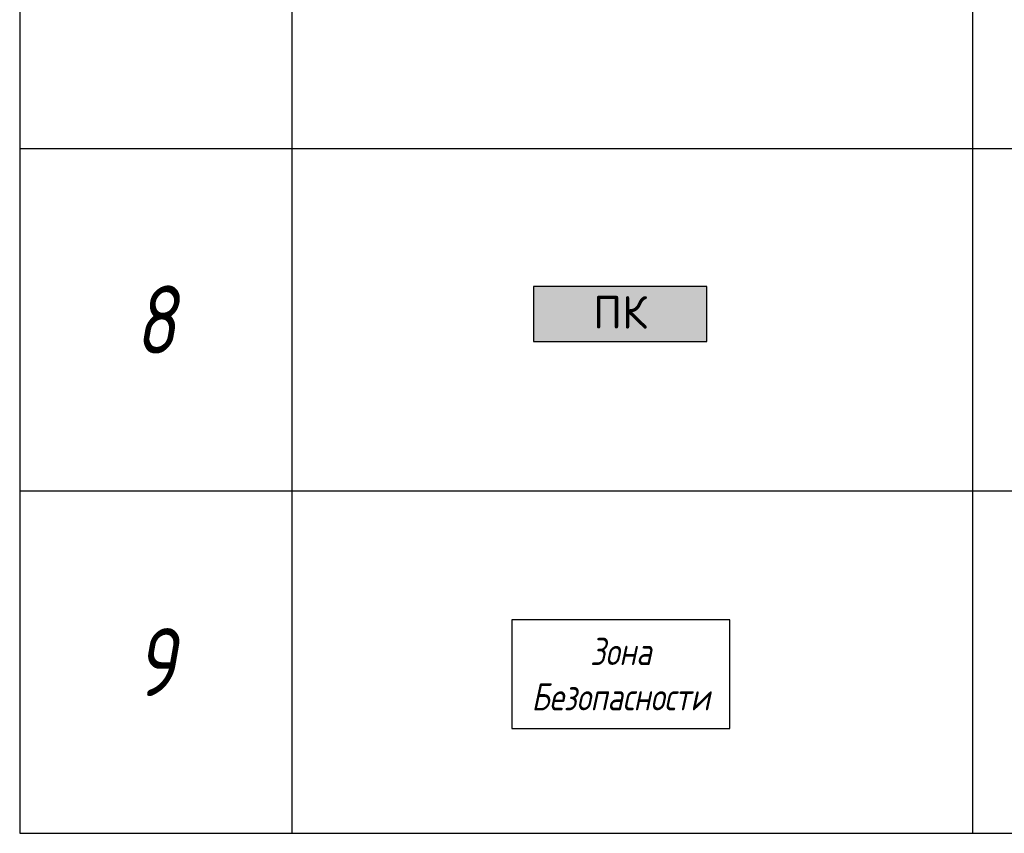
# Model space of a CAD drawing. Header units: millimetres. Extents: x -521669 to 178656, y -69521 to 433382.
# Tile 221 of 256: x -150089 to -146471, y 401109 to 404098. Entities that reach past the tile are written whole.
import ezdxf

# ---------------------------------------------------------------- set-up
doc = ezdxf.new("R2010")
doc.units = ezdxf.units.MM
doc.layers.add('_ЭО_Выноски', color=7, linetype='Continuous', lineweight=25)
doc.layers.add('light_pot', color=52, linetype='Continuous', lineweight=15)
doc.styles.add('fl_iso paper', font='isocpeur.ttf', dxfattribs={"width": 0.8, "oblique": 10})
doc.styles.add('Isocp cur0_0.8', font='isocpeui.ttf', dxfattribs={"width": 0.8})
doc.styles.add('Олимпроект', font='isocpeur.ttf')

# ---------------------------------------------------------------- blocks, each defined once
blk = doc.blocks.new('*T6188')
at = {"color": 0, "linetype": 'ByBlock', "lineweight": -2, "transparency": 16777216}
for p, q in [((0, 0), (13800, 0)), ((0, 0), (0, -14133.3)), ((1000, 0), (1000, -14133.3)), ((3500, 0), (3500, -14133.3)), ((10500, 0), (10500, -14133.3)), ((12000, 0), (12000, -14133.3)), ((13800, 0), (13800, -14133.3)), ((0, -1500), (13800, -1500)), ((0, -2720.8), (13800, -2720.8)), ((0, -4358.3), (13800, -4358.3)), ((0, -5995.8), (13800, -5995.8)), ((0, -7195.8), (13800, -7195.8)), ((0, -8416.7), (13800, -8416.7)), ((0, -10016.7), (13800, -10016.7)), ((0, -11616.7), (13800, -11616.7)), ((0, -12875), (13800, -12875)), ((0, -14133.3), (13800, -14133.3))]:
    blk.add_line(p, q, dxfattribs=at)
at = {"transparency": 16777216, "style": 'fl_iso paper'}
for s, insert, char_height, width, attachment_point in [('Кол-во, шт.', (11250, -750), 300, 1200, 5), ('{\\H0.9375x;\\C7;Обозначение\\H1.0667x; }', (2250, -750), 320, 2200, 5), ('Прим.', (12900, -750), 300, 1500, 5), ('{\\C7;Поз.}', (500, -750), 300, 700, 5), ('{\\C7;Наименование}', (7000, -750), 300, 6700, 5), ('Точечный встраиваемый светильник диаметром 120мм с рассеяным светом, 10W, 4000К. Степень защиты IP20', (3650, -2110.4), 250, 6700, 4), ('1', (500, -2110.4), 250, 700, 5), ('2', (11250, -2110.4), 250, 1200, 5), ('Светильник подвесной линейный ART-LINE35 S, 12W, LED лента, опаловый рассеиватель, 4000К, белый, >90Ra, ART, выносной блок питаня, 990*35*35мм. Степень защиты IP20', (3650, -3539.6), 250, 6700, 4), ('2', (500, -3539.6), 250, 700, 5), ('23', (11250, -3539.6), 250, 1200, 5), ('Светильник подвесной линейный ART-LINE35 S, 12W, LED лента, опаловый рассеиватель, 4000К, белый, >90Ra, ART, выносной блок питаня, 990*35*35мм. Степень защиты IP20', (3650, -5177.1), 250, 6700, 4), ('3', (500, -5177.1), 250, 700, 5), ('8', (11250, -5177.1), 250, 1200, 5), ('Контурная подсветка потолка светодиодной лентой 24V, 20W, 4000К. Степень защиты IP20', (3650, -6595.8), 250, 6700, 4), ('4', (500, -6595.8), 250, 700, 5), ('{\\A1;22,5', (11250, -6595.8), 250, 1200, 5), ('м.п.', (12900, -6595.8), 250, 1500, 5), ('Встраиваемый гипсовый световой профиль с светодиодной лентой 24V, 20W, 4000К. \\PСтепень защиты IP20', (3650, -7806.2), 250, 6700, 4), ('5', (500, -7806.2), 250, 700, 5), ('{\\A1;16,5', (11250, -7806.2), 250, 1200, 5), ('м.п.', (12900, -7806.2), 250, 1500, 5), ('Эвакуационный указатель аварийный MIZAR 2023-2 LED STANDARD G2, 230В, 2Вт, IP40, \\Pс автономной работой 3 ч', (3650, -9216.7), 250, 6700, 4), ('6', (500, -9216.7), 250, 700, 5), ('6', (11250, -9216.7), 250, 1200, 5), ('Двусторонний световой указатель аварийный MIZAR 2023-2 LED STANDARD G2, 230В, 2Вт, IP40, с автономной работой 3 ч', (3650, -10816.7), 250, 6700, 4), ('7', (500, -10816.7), 250, 700, 5), ('4', (11250, -10816.7), 250, 1200, 5), ('Световой указатель ПК MIZAR 2023-2 LED STANDARD G2, 230В, 2Вт, IP40, \\Pс автономной работой 3 ч', (3650, -12245.8), 250, 6700, 4), ('8', (500, -12245.8), 250, 700, 5), ('3', (11250, -12245.8), 250, 1200, 5), ('Световой указатель "Безопасная зона МГН" MIZAR 2023-2 LED STANDARD G2, 230В, 3Вт, IP40, с автономной работой 3 ч', (3650, -13504.2), 250, 6700, 4), ('9', (500, -13504.2), 250, 700, 5), ('3', (11250, -13504.2), 250, 1200, 5)]:
    blk.add_mtext(s, dxfattribs=dict(at, insert=insert, char_height=char_height, width=width, attachment_point=attachment_point))
blk = doc.blocks.new('*U3550')
h = blk.add_hatch()
h.set_pattern_fill('ANGLE', color=1)
h.set_pattern_definition([(0, (0, 30.6204), (0, 6.985), [5.08, -1.905]), (90, (0, 30.6204), (-6.985, 4e-16), [5.08, -1.905])])
h.paths.add_polyline_path([(318.3, -100.8), (318.3, 100.8), (-318.3, 100.8), (-318.3, -100.8)])
at = {"color": 7}
for p, q in [((318.3, 100.8), (-318.3, 100.8)), ((-318.3, 100.8), (-318.3, -100.8)), ((318.3, -100.8), (318.3, 100.8)), ((-318.3, -100.8), (318.3, -100.8))]:
    blk.add_line(p, q, dxfattribs=at)
at = {"color": 7, "insert": (-318.3, 66.4), "char_height": 120, "attachment_point": 1, "style": 'Олимпроект'}
blk.add_mtext_dynamic_manual_height_columns('\\pxqc;ПК', width=636.589, gutter_width=125, heights=[164.6], dxfattribs=at)

msp = doc.modelspace()

# ---------------------------------------------------------------- linework, layer by layer
at = {"layer": 'light_pot', "color": 1, "linetype": 'ByBlock', "lineweight": -2, "ltscale": 15, "true_color": 0xff0f0f}
msp.add_lwpolyline([(-148280.362926, 401493.655244), (-147480.362926, 401493.655244), (-147480.362926, 401893.655244), (-148280.362926, 401893.655244)], close=True, dxfattribs=at)

# ---------------------------------------------------------------- block references
msp.add_blockref('*T6188', (-150088.609613, 415241.996967))
at = {"layer": '_ЭО_Выноски', "zscale": 100}
msp.add_blockref('*U3550', (-147883.014594, 403016.841798, 0.000018), dxfattribs=at)

# ---------------------------------------------------------------- texts
at = {"layer": 'light_pot', "color": 1, "linetype": 'ByBlock', "lineweight": -2, "ltscale": 15, "true_color": 0xff0f0f, "insert": (-147880.362942, 401693.655261), "char_height": 100, "width": 533.655, "attachment_point": 5, "style": 'Isocp cur0_0.8'}
msp.add_mtext('Зона\\PБезопасности', dxfattribs=at)

doc.saveas('drawing.dxf')
